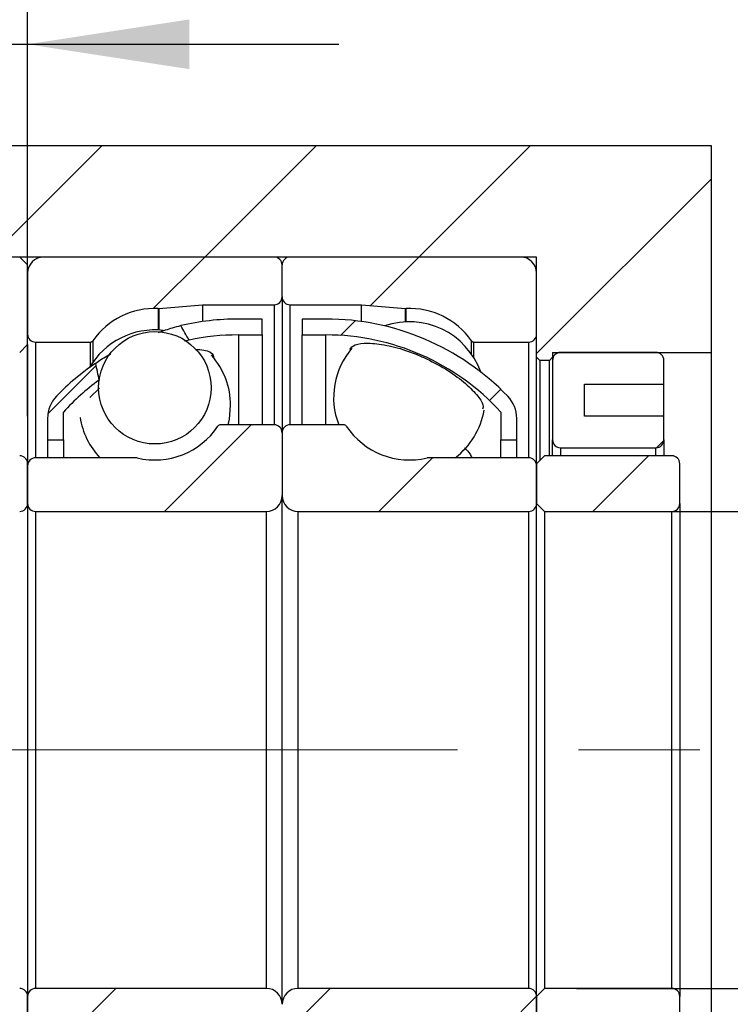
# Model space of a CAD drawing. Header units: millimetres. Extents: x 25 to 291, y 5 to 200.
# Tile 6 of 9: x 240 to 255, y 49 to 70. Entities that reach past the tile are written whole.
import ezdxf

# ---------------------------------------------------------------- set-up
doc = ezdxf.new("R2010")
doc.units = ezdxf.units.MM
doc.linetypes.add('CENTERX2', pattern=[20.319999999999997, 12.7, -2.54, 2.54, -2.54])
doc.layers.add('圖層0', color=7, linetype='Continuous')
doc.styles.add('SLDTEXTSTYLE0', font='TXT', dxfattribs={"width": 0.7})
doc.dimstyles.new('SLDDIMSTYLE1', dxfattribs={"dimtxt": 0.18, "dimasz": 2.5, "dimexe": 0, "dimexo": 0.0625, "dimgap": 0, "dimtad": 0, "dimtih": 1, "dimtoh": 1, "dimdec": 0, "dimrnd": 1e-09, "dimzin": 0, "dimdsep": 46, "dimtxsty": 'Standard', "dimsah": 1, "dimcen": 0.09, "dimadec": 0, "dimazin": 0, "dimtfac": 2.5, "dimtdec": 0, "dimtofl": 0, "dimtmove": 0, "dimatfit": 3, "dimfxl": 1, "dimfrac": 2, "dimtolj": 1, "dimtzin": 0, "dimarcsym": 0})
doc.dimstyles.new('SLDDIMSTYLE2', dxfattribs={"dimtxt": 3.3899739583, "dimasz": 2.5, "dimexe": 0, "dimexo": 0.0625, "dimgap": 0.8474934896, "dimtad": 1, "dimlfac": 3, "dimrnd": 1e-09, "dimzin": 12, "dimdsep": 46, "dimtxsty": 'SLDTEXTSTYLE0', "dimsah": 1, "dimcen": 0.09, "dimadec": 0, "dimazin": 3, "dimtfac": 1, "dimtofl": 0, "dimtmove": 0, "dimatfit": 3, "dimfxl": 1, "dimfrac": 2, "dimtolj": 1, "dimtzin": 12, "dimarcsym": 0})
doc.dimstyles.new('SLDDIMSTYLE4', dxfattribs={"dimtxt": 3.3899739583, "dimasz": 2.5, "dimexe": 0, "dimexo": 0.0625, "dimgap": 0.8474934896, "dimtad": 1, "dimlfac": 3, "dimrnd": 1e-09, "dimzin": 12, "dimdsep": 46, "dimtxsty": 'SLDTEXTSTYLE0', "dimsah": 1, "dimcen": 0.09, "dimadec": 0, "dimazin": 3, "dimtfac": 1, "dimtmove": 0, "dimatfit": 0, "dimfxl": 1, "dimfrac": 2, "dimtolj": 1, "dimtzin": 12, "dimarcsym": 0})
doc.dimstyles.new('SLDDIMSTYLE6', dxfattribs={"dimtxt": 3.3899739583, "dimasz": 2.5, "dimexe": 0, "dimexo": 0.0625, "dimgap": 0.8474934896, "dimtad": 1, "dimlfac": 3, "dimrnd": 1e-09, "dimzin": 12, "dimdsep": 46, "dimtxsty": 'SLDTEXTSTYLE0', "dimsah": 1, "dimcen": 0.09, "dimadec": 0, "dimazin": 3, "dimtol": 1, "dimtp": 0.02, "dimtm": 0.02, "dimtfac": 1, "dimtmove": 0, "dimatfit": 0, "dimfxl": 1, "dimfrac": 2, "dimtolj": 1, "dimarcsym": 0})
pattern_1 = [(45, (0, 0), (-2.245064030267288, 2.245064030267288), [])]

# ---------------------------------------------------------------- blocks, each defined once
blk = doc.blocks.new('_D_15')
at = {"layer": '圖層0', "color": 7}
for p, q in [((230.9065548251, 58.6620502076), (230.9065548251, 27.0446090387)), ((251.2398881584, 43.0120502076), (251.2398881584, 27.0446090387)), ((251.2398881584, 28.0446090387), (230.9065548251, 28.0446090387))]:
    blk.add_line(p, q, dxfattribs=at)
for points in [[(230.9065548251, 28.0446090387), (234.2965287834, 27.5230745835), (234.2965287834, 28.5661434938)], [(251.2398881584, 28.0446090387), (247.8499142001, 28.5661434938), (247.8499142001, 27.5230745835)]]:
    blk.add_solid(points, dxfattribs=at)
at = {"layer": '圖層0', "color": 7, "char_height": 3.175, "attachment_point": 1, "style": 'SLDTEXTSTYLE0'}
for s, insert in [('(', (238.235529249, 32.1373991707)), (')', (243.5389549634, 32.1373991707)), ('61', (239.5643255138, 32.1373991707))]:
    blk.add_mtext(s, dxfattribs=dict(at, insert=insert))
blk = doc.blocks.new('_D_17')
at = {"layer": '圖層0', "color": 7}
for p, q in [((237.5732214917, 61.4120502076), (237.5732214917, 70.1386791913)), ((240.5732214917, 61.345383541), (240.5732214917, 70.1386791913)), ((237.5732214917, 69.1386791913), (231.0540408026, 69.1386791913)), ((237.5732214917, 69.1386791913), (240.5732214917, 69.1386791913)), ((240.5732214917, 69.1386791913), (247.0924021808, 69.1386791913))]:
    blk.add_line(p, q, dxfattribs=at)
for points in [[(237.5732214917, 69.1386791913), (234.1832475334, 69.6602136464), (234.1832475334, 68.6171447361)], [(240.5732214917, 69.1386791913), (243.9631954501, 68.6171447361), (243.9631954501, 69.6602136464)]]:
    blk.add_solid(points, dxfattribs=at)
at = {"layer": '圖層0', "color": 7, "insert": (238.1762017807, 73.2314693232), "char_height": 3.175, "attachment_point": 1, "style": 'SLDTEXTSTYLE0'}
blk.add_mtext('9', dxfattribs=at)
blk = doc.blocks.new('_D_18')
at = {"layer": '圖層0', "color": 7}
for p, q in [((261.8786443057, 59.345383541), (261.8786443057, 68.2895131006)), ((252.0732214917, 59.345383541), (262.8786443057, 59.345383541)), ((261.8786443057, 59.345383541), (261.8786443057, 49.345383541)), ((252.0732214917, 49.345383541), (262.8786443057, 49.345383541))]:
    blk.add_line(p, q, dxfattribs=at)
for points in [[(261.8786443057, 59.345383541), (261.3571098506, 55.9554095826), (262.4001787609, 55.9554095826)], [(261.8786443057, 49.345383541), (262.4001787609, 52.7353574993), (261.3571098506, 52.7353574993)]]:
    blk.add_solid(points, dxfattribs=at)
at = {"layer": '圖層0', "color": 7, "char_height": 3.175, "attachment_point": 1, "rotation": 90.00000000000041, "style": 'SLDTEXTSTYLE0'}
for s, insert in [('30', (257.7858539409, 64.3148830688)), ('%%c', (257.7858539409, 60.2932165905))]:
    blk.add_mtext(s, dxfattribs=dict(at, insert=insert))
blk = doc.blocks.new('_D_19')
at = {"layer": '圖層0', "color": 7}
for p, q in [((268.1104950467, 54.345383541), (268.1104950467, 60.8645642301)), ((258.7993084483, 54.345383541), (269.1104950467, 54.345383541)), ((268.1104950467, 54.345383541), (268.1104950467, 37.345383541)), ((255.9065548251, 37.345383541), (269.1104950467, 37.345383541)), ((268.1104950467, 37.345383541), (268.1104950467, 30.8262028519))]:
    blk.add_line(p, q, dxfattribs=at)
for points in [[(268.1104950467, 54.345383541), (268.6320295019, 57.7353574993), (267.5889605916, 57.7353574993)], [(268.1104950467, 37.345383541), (267.5889605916, 33.9554095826), (268.6320295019, 33.9554095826)]]:
    blk.add_solid(points, dxfattribs=at)
at = {"layer": '圖層0', "color": 7, "char_height": 3.175, "attachment_point": 1, "rotation": 90.00000000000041, "style": 'SLDTEXTSTYLE0'}
for s, insert in [('±0.02', (264.0177049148, 44.2118691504)), ('51', (264.0177049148, 39.2450520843))]:
    blk.add_mtext(s, dxfattribs=dict(at, insert=insert))

msp = doc.modelspace()

# ---------------------------------------------------------------- hatches: boundary and pattern name
at = {"layer": '圖層0', "linetype": 'Continuous', "lineweight": 18}
h = msp.add_hatch(dxfattribs=at)
h.set_pattern_fill('ANSI31', color=256, style=0)
h.set_pattern_definition(pattern_1)
h.paths.add_polyline_path([(251.3065548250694, 62.51205020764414), (251.5065548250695, 62.51205020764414), (251.5732214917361, 62.5787168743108), (251.5732214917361, 62.67871687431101), (254.9065548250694, 62.67871687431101), (254.9065548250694, 67.01205020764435), (239.8565548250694, 67.01205020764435), (239.8565548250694, 64.67871687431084), (251.2398881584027, 64.67871687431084), (251.2398881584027, 62.5787168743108)], flags=0)
h = msp.add_hatch(dxfattribs=at)
h.set_pattern_fill('ANSI31', color=256, style=0)
h.set_pattern_definition(pattern_1)
h.paths.add_polyline_path([(235.3565548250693, 66.67871687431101), (235.1898881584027, 66.51205020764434), (235.1898881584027, 62.84538354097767), (235.3565548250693, 62.67871687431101), (240.4065548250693, 62.67871687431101), (240.573221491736, 62.84538354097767), (240.573221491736, 64.51205020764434), (240.4065548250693, 64.67871687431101), (239.8565548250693, 64.67871687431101), (239.8565548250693, 66.51205020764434), (239.6898881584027, 66.67871687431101)], flags=0)
h = msp.add_hatch(dxfattribs=at)
h.set_pattern_fill('ANSI31', color=256, style=0)
h.set_pattern_definition(pattern_1)
edge = h.paths.add_edge_path(flags=0)
edge.add_line((245.9065548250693, 63.84538354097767), (245.9065548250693, 64.51205020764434))
edge.add_arc((245.7398881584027, 64.51205020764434), 0.1666666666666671, 0, 90)
edge.add_line((245.7398881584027, 64.67871687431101), (240.9065548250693, 64.67871687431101))
edge.add_arc((240.9065548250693, 64.34538354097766), 0.3333333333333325, 90, 180)
edge.add_line((240.573221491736, 64.34538354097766), (240.573221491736, 63.06205020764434))
edge.add_arc((240.7398881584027, 63.06205020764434), 0.1666666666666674, 180, 270.0000000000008)
edge.add_line((240.7398881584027, 62.89538354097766), (241.885721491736, 62.89538354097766))
edge.add_arc((241.885721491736, 62.96205020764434), 0.0666666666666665, 270.0000000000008, 324.9488632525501)
edge.add_arc((243.2398881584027, 62.01205020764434), 1.5875, 87.45248435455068, 144.9488632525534, ccw=False)
edge.add_arc((243.31341237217, 63.66458206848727), 0.0666666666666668, 267.4524843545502, 275.0000000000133)
edge.add_line((243.3192227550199, 63.59816908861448), (244.2398881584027, 63.67871687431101))
edge.add_line((244.2398881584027, 63.67871687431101), (245.7398881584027, 63.67871687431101))
edge.add_arc((245.7398881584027, 63.84538354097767), 0.1666666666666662, 270.0000000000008, 360.0000000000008)
h = msp.add_hatch(dxfattribs=at)
h.set_pattern_fill('ANSI31', color=256, style=0)
h.set_pattern_definition(pattern_1)
edge = h.paths.add_edge_path(flags=0)
edge.add_line((250.9065548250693, 64.67871687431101), (246.073221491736, 64.67871687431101))
edge.add_arc((246.073221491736, 64.51205020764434), 0.1666666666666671, 90, 180)
edge.add_line((245.9065548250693, 64.51205020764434), (245.9065548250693, 63.84538354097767))
edge.add_arc((246.073221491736, 63.84538354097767), 0.1666666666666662, 180, 270.0000000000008)
edge.add_line((246.073221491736, 63.67871687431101), (247.573221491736, 63.67871687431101))
edge.add_line((247.573221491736, 63.67871687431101), (248.4938868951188, 63.59816908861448))
edge.add_arc((248.4996972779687, 63.66458206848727), 0.0666666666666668, 264.9999999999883, 272.547515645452)
edge.add_arc((248.573221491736, 62.01205020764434), 1.5875, 35.051136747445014, 92.5475156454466, ccw=False)
edge.add_arc((249.9273881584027, 62.96205020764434), 0.0666666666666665, 215.0511367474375, 270.0000000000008)
edge.add_line((249.9273881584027, 62.89538354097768), (251.073221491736, 62.89538354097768))
edge.add_arc((251.073221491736, 63.06205020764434), 0.1666666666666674, 270.0000000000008, 360.0000000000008)
edge.add_line((251.2398881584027, 63.06205020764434), (251.2398881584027, 64.34538354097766))
edge.add_arc((250.9065548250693, 64.34538354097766), 0.3333333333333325, 0, 90)
h = msp.add_hatch(dxfattribs=at)
h.set_pattern_fill('ANSI31', color=256, style=0)
h.set_pattern_definition(pattern_1)
edge = h.paths.add_edge_path(flags=0)
edge.add_arc((244.9898881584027, 58.07897460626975), 4.966408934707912, 89.9999999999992, 102.02351142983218, ccw=False)
edge.add_line((244.9898881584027, 63.04538354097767), (245.4898881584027, 63.04538354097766))
edge.add_line((245.4898881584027, 63.04538354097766), (245.4898881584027, 63.378716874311))
edge.add_line((245.4898881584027, 63.378716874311), (244.9898881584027, 63.37871687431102))
edge.add_arc((244.9898881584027, 58.07897460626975), 5.299742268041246, 90, 103.1430444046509)
edge.add_ellipse((246.106337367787, 54.34538354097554), major_axis=(-4.167930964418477, 11.03985226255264), ratio=0.1299388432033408, start_angle=353.3733950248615, end_angle=353.94491513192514, ccw=False)
h = msp.add_hatch(dxfattribs=at)
h.set_pattern_fill('ANSI31', color=256, style=0)
h.set_pattern_definition(pattern_1)
edge = h.paths.add_edge_path(flags=0)
edge.add_line((246.323221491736, 63.378716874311), (246.323221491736, 63.04538354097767))
edge.add_line((246.323221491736, 63.04538354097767), (246.823221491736, 63.04538354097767))
edge.add_arc((246.823221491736, 58.07897460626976), 4.966408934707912, 42.413763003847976, 89.9999999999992, ccw=False)
edge.add_line((250.4898881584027, 61.42871687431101), (250.4898881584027, 60.84538354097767))
edge.add_line((250.4898881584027, 60.84538354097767), (250.823221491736, 60.84538354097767))
edge.add_line((250.823221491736, 60.84538354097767), (250.823221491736, 61.29678106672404))
edge.add_arc((250.1565548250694, 61.29678106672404), 0.6666666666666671, 0, 43.98971531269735)
edge.add_arc((246.823221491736, 58.07897460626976), 5.299742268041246, 43.98971531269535, 90)
edge.add_line((246.823221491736, 63.37871687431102), (246.323221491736, 63.378716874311))
h = msp.add_hatch(dxfattribs=at)
h.set_pattern_fill('ANSI31', color=256, style=0)
h.set_pattern_definition(pattern_1)
edge = h.paths.add_edge_path(flags=0)
edge.add_arc((243.2398881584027, 61.93792191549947), 1.178565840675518, 0, 360)
h = msp.add_hatch(dxfattribs=at)
h.set_pattern_fill('ANSI31', color=256, style=0)
h.set_pattern_definition(pattern_1)
edge = h.paths.add_edge_path(flags=0)
edge.add_line((253.9065548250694, 60.84538354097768), (253.9065548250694, 61.34538354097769))
edge.add_line((253.9065548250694, 61.34538354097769), (252.2398881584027, 61.34538354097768))
edge.add_line((252.2398881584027, 61.34538354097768), (252.2398881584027, 62.01205020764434))
edge.add_line((252.2398881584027, 62.01205020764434), (253.9065548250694, 62.01205020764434))
edge.add_line((253.9065548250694, 62.01205020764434), (253.9065548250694, 62.51205020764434))
edge.add_arc((253.7398881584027, 62.51205020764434), 0.1666666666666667, 0, 90)
edge.add_line((253.7398881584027, 62.67871687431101), (251.7398881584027, 62.67871687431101))
edge.add_arc((251.7398881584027, 62.51205020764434), 0.1666666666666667, 90, 180)
edge.add_line((251.5732214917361, 62.51205020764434), (251.5732214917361, 60.84538354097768))
edge.add_arc((251.7398881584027, 60.84538354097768), 0.1666666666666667, 180, 270.0000000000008)
edge.add_line((251.7398881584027, 60.67871687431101), (253.7398881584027, 60.67871687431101))
edge.add_arc((253.7398881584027, 60.84538354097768), 0.1666666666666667, 270.0000000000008, 360.0000000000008)
h = msp.add_hatch(dxfattribs=at)
h.set_pattern_fill('ANSI31', color=256, style=0)
h.set_pattern_definition(pattern_1)
edge = h.paths.add_edge_path(flags=0)
edge.add_ellipse((246.106337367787, 54.34538354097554), major_axis=(-4.167930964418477, 11.03985226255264), ratio=0.1299388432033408, start_angle=6.230275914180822, end_angle=6.829605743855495, ccw=False)
edge.add_arc((244.9898881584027, 58.07897460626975), 5.299742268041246, 124.4431226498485, 136.0102846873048)
edge.add_arc((241.6565548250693, 61.29678106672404), 0.6666666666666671, 136.010284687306, 180)
edge.add_line((240.9898881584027, 61.29678106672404), (240.9898881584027, 60.84538354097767))
edge.add_line((240.9898881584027, 60.84538354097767), (241.323221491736, 60.84538354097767))
edge.add_line((241.323221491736, 60.84538354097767), (241.323221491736, 61.42871687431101))
edge.add_arc((244.9898881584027, 58.07897460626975), 4.966408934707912, 126.01821028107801, 137.5862369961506, ccw=False)
h = msp.add_hatch(dxfattribs=at)
h.set_pattern_fill('ANSI31', color=256, style=0)
h.set_pattern_definition(pattern_1)
edge = h.paths.add_edge_path(flags=0)
edge.add_line((240.573221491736, 60.30371687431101), (240.573221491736, 59.51205020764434))
edge.add_arc((240.7398881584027, 59.51205020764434), 0.1666666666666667, 180, 270.0000000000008)
edge.add_line((240.7398881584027, 59.34538354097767), (245.573221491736, 59.34538354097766))
edge.add_arc((245.573221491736, 59.67871687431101), 0.3333333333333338, 270.0000000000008, 360.0000000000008)
edge.add_line((245.9065548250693, 59.67871687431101), (245.9065548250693, 60.99538354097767))
edge.add_arc((245.7398881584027, 60.99538354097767), 0.1666666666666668, 0, 90)
edge.add_line((245.7398881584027, 61.16205020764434), (244.6168375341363, 61.16205020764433))
edge.add_arc((244.6168375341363, 61.09538354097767), 0.0666666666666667, 90, 146.3473863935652)
edge.add_arc((243.2398881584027, 62.01205020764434), 1.5875, 256.4809357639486, 326.3473863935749, ccw=False)
edge.add_arc((242.8531954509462, 60.403716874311), 0.0666666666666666, 76.48093576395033, 90)
edge.add_line((242.8531954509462, 60.47038354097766), (240.7398881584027, 60.47038354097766))
edge.add_arc((240.7398881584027, 60.30371687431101), 0.1666666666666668, 90, 180)
h = msp.add_hatch(dxfattribs=at)
h.set_pattern_fill('ANSI31', color=256, style=0)
h.set_pattern_definition(pattern_1)
edge = h.paths.add_edge_path(flags=0)
edge.add_line((246.2398881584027, 59.34538354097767), (251.073221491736, 59.34538354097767))
edge.add_arc((251.073221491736, 59.51205020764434), 0.1666666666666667, 270.0000000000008, 360.0000000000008)
edge.add_line((251.2398881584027, 59.51205020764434), (251.2398881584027, 60.30371687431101))
edge.add_arc((251.073221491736, 60.30371687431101), 0.1666666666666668, 0, 90)
edge.add_line((251.073221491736, 60.47038354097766), (248.9599141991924, 60.47038354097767))
edge.add_arc((248.9599141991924, 60.40371687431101), 0.0666666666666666, 90, 103.5190642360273)
edge.add_arc((248.573221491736, 62.01205020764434), 1.5875, 213.6526136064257, 283.5190642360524, ccw=False)
edge.add_arc((247.1962721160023, 61.09538354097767), 0.0666666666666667, 33.65261360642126, 90)
edge.add_line((247.1962721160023, 61.16205020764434), (246.073221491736, 61.16205020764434))
edge.add_arc((246.073221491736, 60.99538354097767), 0.1666666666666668, 90, 180)
edge.add_line((245.9065548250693, 60.99538354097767), (245.9065548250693, 59.67871687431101))
edge.add_arc((246.2398881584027, 59.67871687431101), 0.3333333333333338, 180, 270.0000000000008)
h = msp.add_hatch(dxfattribs=at)
h.set_pattern_fill('ANSI31', color=256, style=0)
h.set_pattern_definition(pattern_1)
edge = h.paths.add_edge_path(flags=0)
edge.add_line((237.573221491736, 59.51205020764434), (237.7398881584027, 59.34538354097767))
edge.add_line((237.7398881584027, 59.34538354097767), (240.4065548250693, 59.34538354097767))
edge.add_arc((240.4065548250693, 59.51205020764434), 0.1666666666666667, 270.0000000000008, 360.0000000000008)
edge.add_line((240.573221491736, 59.51205020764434), (240.573221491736, 60.34538354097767))
edge.add_arc((240.4065548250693, 60.34538354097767), 0.1666666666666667, 0, 90)
edge.add_line((240.4065548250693, 60.51205020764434), (237.7398881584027, 60.51205020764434))
edge.add_line((237.7398881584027, 60.51205020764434), (237.573221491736, 60.34538354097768))
edge.add_line((237.573221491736, 60.34538354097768), (237.573221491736, 59.51205020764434))
h = msp.add_hatch(dxfattribs=at)
h.set_pattern_fill('ANSI31', color=256, style=0)
h.set_pattern_definition(pattern_1)
edge = h.paths.add_edge_path(flags=0)
edge.add_line((251.2398881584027, 59.51205020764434), (251.4065548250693, 59.34538354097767))
edge.add_line((251.4065548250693, 59.34538354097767), (254.073221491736, 59.34538354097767))
edge.add_arc((254.073221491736, 59.51205020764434), 0.1666666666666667, 270.0000000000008, 360.0000000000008)
edge.add_line((254.2398881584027, 59.51205020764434), (254.2398881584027, 60.34538354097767))
edge.add_arc((254.073221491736, 60.34538354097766), 0.1666666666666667, 2.4427e-12, 90)
edge.add_line((254.073221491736, 60.51205020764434), (251.4065548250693, 60.51205020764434))
edge.add_line((251.4065548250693, 60.51205020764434), (251.2398881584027, 60.34538354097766))
edge.add_line((251.2398881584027, 60.34538354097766), (251.2398881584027, 59.51205020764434))
h = msp.add_hatch(dxfattribs=at)
h.set_pattern_fill('ANSI31', color=256, style=0)
h.set_pattern_definition(pattern_1)
edge = h.paths.add_edge_path(flags=0)
edge.add_line((237.7398881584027, 49.34538354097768), (237.573221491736, 49.17871687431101))
edge.add_line((237.573221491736, 49.17871687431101), (237.573221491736, 48.34538354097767))
edge.add_line((237.573221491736, 48.34538354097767), (237.7398881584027, 48.17871687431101))
edge.add_line((237.7398881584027, 48.17871687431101), (240.4065548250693, 48.17871687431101))
edge.add_arc((240.4065548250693, 48.34538354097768), 0.1666666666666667, 270.0000000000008, 360.0000000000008)
edge.add_line((240.573221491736, 48.34538354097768), (240.573221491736, 49.17871687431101))
edge.add_arc((240.4065548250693, 49.17871687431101), 0.1666666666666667, 0, 90)
edge.add_line((240.4065548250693, 49.34538354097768), (237.7398881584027, 49.34538354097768))
h = msp.add_hatch(dxfattribs=at)
h.set_pattern_fill('ANSI31', color=256, style=0)
h.set_pattern_definition(pattern_1)
edge = h.paths.add_edge_path(flags=0)
edge.add_line((245.573221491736, 49.34538354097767), (240.7398881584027, 49.34538354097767))
edge.add_arc((240.7398881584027, 49.178716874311), 0.1666666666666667, 90, 180)
edge.add_line((240.573221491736, 49.178716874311), (240.573221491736, 48.38705020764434))
edge.add_arc((240.7398881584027, 48.38705020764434), 0.1666666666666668, 180.0000000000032, 270.0000000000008)
edge.add_line((240.7398881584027, 48.22038354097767), (242.8531954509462, 48.22038354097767))
edge.add_arc((242.8531954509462, 48.28705020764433), 0.0666666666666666, 270.0000000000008, 283.5190642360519)
edge.add_arc((243.2398881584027, 46.67871687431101), 1.5875, 33.652613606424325, 103.5190642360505, ccw=False)
edge.add_arc((244.6168375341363, 47.59538354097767), 0.0666666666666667, 213.6526136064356, 270.0000000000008)
edge.add_line((244.6168375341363, 47.528716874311), (245.7398881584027, 47.528716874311))
edge.add_arc((245.7398881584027, 47.69538354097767), 0.1666666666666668, 270.0000000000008, 360.0000000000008)
edge.add_line((245.9065548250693, 47.69538354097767), (245.9065548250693, 49.01205020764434))
edge.add_arc((245.573221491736, 49.01205020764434), 0.3333333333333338, 0, 90)
h = msp.add_hatch(dxfattribs=at)
h.set_pattern_fill('ANSI31', color=256, style=0)
h.set_pattern_definition(pattern_1)
edge = h.paths.add_edge_path(flags=0)
edge.add_line((251.2398881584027, 48.38705020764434), (251.2398881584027, 49.17871687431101))
edge.add_arc((251.073221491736, 49.17871687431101), 0.1666666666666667, 0, 90)
edge.add_line((251.073221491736, 49.34538354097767), (246.2398881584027, 49.34538354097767))
edge.add_arc((246.2398881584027, 49.01205020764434), 0.3333333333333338, 90, 180.000000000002)
edge.add_line((245.9065548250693, 49.01205020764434), (245.9065548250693, 47.69538354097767))
edge.add_arc((246.073221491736, 47.69538354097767), 0.1666666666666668, 180, 270.0000000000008)
edge.add_line((246.073221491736, 47.528716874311), (247.1962721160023, 47.528716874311))
edge.add_arc((247.1962721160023, 47.59538354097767), 0.0666666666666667, 270.0000000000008, 326.3473863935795)
edge.add_arc((248.573221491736, 46.67871687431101), 1.5875, 76.48093576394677, 146.3473863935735, ccw=False)
edge.add_arc((248.9599141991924, 48.28705020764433), 0.0666666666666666, 256.4809357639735, 270.0000000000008)
edge.add_line((248.9599141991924, 48.22038354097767), (251.073221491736, 48.22038354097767))
edge.add_arc((251.073221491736, 48.38705020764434), 0.1666666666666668, 270.0000000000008, 360.0000000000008)
h = msp.add_hatch(dxfattribs=at)
h.set_pattern_fill('ANSI31', color=256, style=0)
h.set_pattern_definition(pattern_1)
edge = h.paths.add_edge_path(flags=0)
edge.add_line((251.4065548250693, 49.34538354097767), (251.2398881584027, 49.178716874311))
edge.add_line((251.2398881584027, 49.178716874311), (251.2398881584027, 48.34538354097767))
edge.add_line((251.2398881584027, 48.34538354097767), (251.4065548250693, 48.17871687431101))
edge.add_line((251.4065548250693, 48.17871687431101), (254.073221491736, 48.178716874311))
edge.add_arc((254.073221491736, 48.34538354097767), 0.1666666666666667, 270.0000000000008, 360.0000000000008)
edge.add_line((254.2398881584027, 48.34538354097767), (254.2398881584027, 49.178716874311))
edge.add_arc((254.073221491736, 49.178716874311), 0.1666666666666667, 0, 90)
edge.add_line((254.073221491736, 49.34538354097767), (251.4065548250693, 49.34538354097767))

# ---------------------------------------------------------------- linework, layer by layer
at = {"color": 7, "linetype": 'Continuous', "lineweight": 25}
for p, q in [((254.9065554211, 67.0120498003), (239.8565539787, 67.0120498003)), ((254.9065554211, 62.6787169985), (254.9065554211, 67.0120498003)), ((251.2398862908, 64.6787167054), (239.8565539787, 64.6787167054)), ((240.4065533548, 64.6787167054), (240.5732228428, 64.5120503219)), ((245.7398875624, 64.6787167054), (240.9065568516, 64.6787167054)), ((250.906557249, 64.6787167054), (246.0732215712, 64.6787167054)), ((251.2398862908, 62.5787171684), (251.2398862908, 64.6787167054)), ((240.5732228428, 62.845383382), (240.5732228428, 64.5120503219)), ((245.9065570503, 63.8453835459), (245.9065570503, 64.5120503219)), ((240.5732228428, 64.3453833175), (240.5732228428, 63.0620499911)), ((251.2398862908, 63.0620499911), (251.2398862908, 64.3453833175)), ((245.9065570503, 63.8453835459), (245.9065570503, 60.9953837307)), ((243.3192237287, 63.5981689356), (244.239887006, 63.6787171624)), ((244.239887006, 63.6787171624), (245.7398875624, 63.6787171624)), ((244.239887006, 63.6787171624), (244.239887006, 63.3253795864)), ((246.0732215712, 63.6787171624), (247.5732221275, 63.6787171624)), ((247.5732221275, 63.6787171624), (248.4938854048, 63.5981689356)), ((247.5732221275, 63.3253795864), (247.5732221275, 63.6787171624)), ((245.489885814, 63.3787170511), (244.9898872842, 63.3787170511)), ((245.489885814, 63.0453836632), (245.489885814, 63.3787170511)), ((246.8232218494, 63.3787170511), (246.3232233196, 63.3787170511)), ((246.3232233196, 63.3787170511), (246.3232233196, 63.0453836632)), ((244.9898872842, 63.0453836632), (245.489885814, 63.0453836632)), ((245.489885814, 63.0453836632), (245.489885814, 61.1620501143)), ((246.3232233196, 63.0453836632), (246.8232218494, 63.0453836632)), ((246.3232233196, 61.1620501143), (246.3232233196, 63.0453836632)), ((240.5732228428, 62.845383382), (240.4065533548, 62.6787169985)), ((240.5732228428, 62.845383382), (240.5732228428, 60.3453832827)), ((240.7398873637, 62.8953836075), (241.8857220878, 62.8953836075)), ((243.9553195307, 62.9364313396), (243.861511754, 62.9113688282)), ((249.9273870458, 62.8953836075), (251.0732217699, 62.8953836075)), ((251.306554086, 62.5120499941), (251.2398862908, 62.5787171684)), ((251.2398862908, 60.3453832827), (251.2398862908, 62.5787171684)), ((251.5732202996, 62.5787171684), (251.5065525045, 62.5120499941)), ((251.5732202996, 62.6787169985), (254.9065554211, 62.6787169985)), ((251.5732202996, 62.6787169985), (251.5732202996, 62.5787171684)), ((251.5732202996, 62.5787171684), (251.5732202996, 62.5120499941)), ((253.7398888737, 62.6787169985), (251.7398897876, 62.6787169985)), ((254.9065554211, 46.0120500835), (254.9065554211, 62.6787169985)), ((251.5065525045, 62.5120499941), (251.306554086, 62.5120499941)), ((251.306554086, 62.5120499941), (251.306554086, 60.412050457)), ((251.5065525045, 60.5120502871), (251.5065525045, 62.5120499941)), ((251.5732202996, 62.5120499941), (251.5732202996, 60.8453836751)), ((253.9065533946, 62.0120502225), (253.9065533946, 62.5120499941)), ((241.8781721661, 61.7325118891), (242.0785431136, 61.930975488)), ((252.2398883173, 62.0120502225), (253.9065533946, 62.0120502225)), ((252.2398883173, 61.3453834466), (252.2398883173, 62.0120502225)), ((253.9065533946, 61.3453834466), (253.9065533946, 62.0120502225)), ((241.3232231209, 60.8453836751), (241.3232231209, 61.4287169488)), ((250.4898860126, 61.4287169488), (250.4898860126, 60.8453836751)), ((253.9065533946, 61.3453834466), (252.2398883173, 61.3453834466)), ((253.9065533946, 60.8453836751), (253.9065533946, 61.3453834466)), ((240.9898891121, 61.2967808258), (240.9898891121, 60.8453836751)), ((245.7398875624, 61.1620501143), (244.6168367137, 61.1620501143)), ((247.1962724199, 61.1620501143), (246.0732215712, 61.1620501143)), ((250.8232200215, 60.8453836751), (250.8232200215, 61.2967808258)), ((245.9065570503, 60.9953837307), (245.9065570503, 59.6787171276)), ((240.9898891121, 60.8453836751), (241.3232231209, 60.8453836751)), ((240.9898891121, 60.8453836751), (240.9898891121, 60.470383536)), ((241.3232231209, 60.8453836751), (241.3232231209, 60.470383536)), ((250.4898860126, 60.8453836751), (250.8232200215, 60.8453836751)), ((250.4898860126, 60.470383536), (250.4898860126, 60.8453836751)), ((250.8232200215, 60.470383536), (250.8232200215, 60.8453836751)), ((251.5732202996, 60.5120502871), (251.5732202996, 60.8453836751)), ((253.9065533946, 60.8453836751), (253.9065533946, 60.5120502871)), ((251.2398862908, 60.3453832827), (251.4065557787, 60.5120502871)), ((254.0732228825, 60.5120502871), (251.4065557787, 60.5120502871)), ((251.7398897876, 60.6787166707), (253.7398888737, 60.6787166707)), ((240.5732228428, 59.5120501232), (240.5732228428, 60.3453832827)), ((240.5732228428, 60.3037171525), (240.5732228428, 59.5120501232)), ((242.8531948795, 60.470383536), (240.7398873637, 60.470383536)), ((251.0732217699, 60.470383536), (248.9599142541, 60.470383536)), ((251.2398862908, 60.3453832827), (251.2398862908, 59.5120501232)), ((251.2398862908, 59.5120501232), (251.2398862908, 60.3037171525)), ((254.2398874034, 59.5120501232), (254.2398874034, 60.3453832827)), ((245.9065570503, 49.0120499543), (245.9065570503, 59.6787171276)), ((240.5732228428, 59.5120501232), (240.5732228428, 49.1787169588)), ((251.4065557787, 59.3453834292), (251.2398862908, 59.5120501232)), ((251.2398862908, 49.1787169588), (251.2398862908, 59.5120501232)), ((254.2398874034, 59.5120501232), (254.2398874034, 49.1787169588)), ((240.7398873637, 59.3453834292), (245.5732230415, 59.3453834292)), ((240.7398873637, 59.3453834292), (240.7398873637, 49.3453836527)), ((245.5732230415, 59.3453834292), (245.5732230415, 49.3453836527)), ((246.2398860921, 59.3453834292), (251.0732217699, 59.3453834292)), ((246.2398860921, 49.3453836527), (246.2398860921, 59.3453834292)), ((251.0732217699, 49.3453836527), (251.0732217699, 59.3453834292)), ((251.4065557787, 59.3453834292), (254.0732228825, 59.3453834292)), ((251.4065557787, 59.3453834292), (251.4065557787, 49.3453836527)), ((254.0732228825, 49.3453836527), (254.0732228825, 59.3453834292)), ((245.5732230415, 49.3453836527), (240.7398873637, 49.3453836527)), ((251.0732217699, 49.3453836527), (246.2398860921, 49.3453836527)), ((251.2398862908, 49.1787169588), (251.4065557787, 49.3453836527)), ((254.0732228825, 49.3453836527), (251.4065557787, 49.3453836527)), ((240.5732228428, 48.3453837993), (240.5732228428, 49.1787169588)), ((240.5732228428, 49.1787169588), (240.5732228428, 48.3870499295)), ((251.2398862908, 49.1787169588), (251.2398862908, 48.3453837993)), ((251.2398862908, 48.3870499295), (251.2398862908, 49.1787169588)), ((254.2398874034, 48.3453837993), (254.2398874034, 49.1787169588))]:
    msp.add_line(p, q, dxfattribs=at)
at = {"color": 8, "linetype": 'Continuous', "lineweight": 25}
for p, q in [((243.3104469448, 63.5979814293), (243.3104469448, 63.1484301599)), ((243.3192237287, 63.5981689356), (243.3192237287, 63.1480154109)), ((245.7398875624, 63.6787171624), (245.7398875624, 61.1620501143)), ((246.0732215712, 61.1620501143), (246.0732215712, 63.6787171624)), ((248.4938854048, 63.3191117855), (248.4938854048, 63.5981689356)), ((248.5026621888, 63.3195265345), (248.5026621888, 63.5979814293)), ((244.9898872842, 63.0453836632), (244.9898872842, 61.1620501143)), ((246.8232218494, 61.1620501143), (246.8232218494, 63.0453836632)), ((240.7398873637, 62.8953836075), (240.7398873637, 60.470383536)), ((241.8857220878, 62.8953836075), (241.8857220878, 62.3909848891)), ((241.9402951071, 62.923762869), (241.9402951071, 62.4742115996)), ((249.8728140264, 62.6453085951), (249.8728140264, 62.923762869)), ((249.9273870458, 62.5620812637), (249.9273870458, 62.8953836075)), ((251.0732217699, 60.470383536), (251.0732217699, 62.8953836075)), ((251.7398897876, 60.6787166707), (251.7398897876, 60.5120502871)), ((253.7398888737, 60.5120502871), (253.7398888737, 60.6787166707))]:
    msp.add_line(p, q, dxfattribs=at)
at = {"color": 7, "linetype": 'Continuous', "lineweight": 25, "flags": 128}
msp.add_lwpolyline([(244.776050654, 61.1620501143), (244.8018743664, 61.2790397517), (244.8273901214, 61.5624989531)], dxfattribs=at)
at = {"color": 7, "linetype": 'Continuous', "lineweight": 25}
msp.add_circle((243.2398881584, 61.9379219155), 1.178565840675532, dxfattribs=at)
for centre, radius, start, end in [((240.9065548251, 64.345383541), 0.3333333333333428, 90, 180), ((245.7398881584, 64.5120502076), 0.1666666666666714, 3e-10, 90), ((246.0732214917, 64.5120502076), 0.1666666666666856, 90, 179.9999999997), ((250.9065548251, 64.345383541), 0.3333333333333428, 0, 90), ((245.7398881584, 63.845383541), 0.1666666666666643, 270, 0), ((246.0732214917, 63.845383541), 0.1666666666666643, 180, 270), ((243.2398881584, 62.0120502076), 1.587500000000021, 87.4524843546, 144.9488632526), ((243.3134123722, 63.6645820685), 0.0666666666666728, 267.4524843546, 275), ((248.499697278, 63.6645820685), 0.0666666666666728, 265, 272.5475156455), ((248.5732214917, 62.0120502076), 1.587499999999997, 35.0511367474, 92.5475156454), ((244.9898881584, 58.0789746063), 5.299742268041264, 90, 103.1430444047), ((246.8232214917, 58.0789746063), 5.299742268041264, 43.9897153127, 90), ((248.5732214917, 61.7335956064), 1.587499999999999, 19.7370626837, 109.0884667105), ((240.7398881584, 63.0620502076), 0.1666666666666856, 179.9999999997, 270), ((243.2398881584, 61.5624987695), 1.587500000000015, 83.643215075, 149.7656904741), ((244.9898881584, 58.0789746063), 4.966408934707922, 90, 102.0235114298), ((246.8232214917, 58.0789746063), 4.966408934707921, 42.4137630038, 90), ((251.0732214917, 63.0620502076), 0.1666666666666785, 270, 3e-10), ((241.8857214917, 62.9620502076), 0.0666666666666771, 270, 324.9488632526), ((248.5732214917, 61.7335956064), 1.587500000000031, 139.2481933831, 201.1019523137), ((249.9273881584, 62.9620502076), 0.0666666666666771, 215.0511367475, 270), ((243.2398881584, 61.5624987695), 1.587500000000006, 0, 41.6847991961), ((251.7398881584, 62.5120502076), 0.1666666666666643, 90, 180), ((253.7398881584, 62.5120502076), 0.1666666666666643, 0, 90), ((244.9898881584, 58.0789746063), 5.299742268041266, 124.4431226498, 136.0102846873), ((244.9898881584, 58.0789746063), 4.966408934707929, 126.0182102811, 137.5862369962), ((241.6565548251, 61.2967810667), 0.6666666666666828, 136.0102846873, 179.9999999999), ((250.1565548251, 61.2967810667), 0.6666666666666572, 1e-10, 43.9897153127), ((243.2398881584, 61.5624987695), 1.587500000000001, 188.9329363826, 223.4677835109), ((248.5732214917, 61.7335956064), 1.587499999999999, 307.2762943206, 350.3879028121), ((243.2398881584, 62.0120502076), 1.587499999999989, 256.4809357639, 326.3473863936), ((244.6168375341, 61.095383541), 0.0666666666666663, 90, 146.3473863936), ((245.7398881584, 60.995383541), 0.1666666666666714, 3e-10, 90), ((246.0732214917, 60.995383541), 0.1666666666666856, 90, 179.9999999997), ((247.196272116, 61.095383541), 0.0666666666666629, 33.6526136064, 90), ((248.5732214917, 62.0120502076), 1.587500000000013, 213.6526136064, 283.5190642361), ((251.7398881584, 60.845383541), 0.1666666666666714, 179.9999999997, 270), ((253.7398881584, 60.845383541), 0.1666666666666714, 270, 0), ((240.4065548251, 60.345383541), 0.1666666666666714, 0, 90), ((254.0732214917, 60.345383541), 0.1666666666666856, 0, 90), ((240.7398881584, 60.3037168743), 0.1666666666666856, 90, 180), ((242.8531954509, 60.4037168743), 0.0666666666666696, 76.480935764, 90), ((248.9599141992, 60.4037168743), 0.0666666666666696, 90, 103.519064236), ((251.0732214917, 60.3037168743), 0.1666666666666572, 0, 90), ((245.5732214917, 59.6787168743), 0.3333333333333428, 270, 0), ((246.2398881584, 59.6787168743), 0.3333333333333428, 180, 270), ((240.4065548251, 59.5120502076), 0.1666666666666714, 270, 3e-10), ((240.7398881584, 59.5120502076), 0.1666666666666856, 179.9999999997, 270), ((251.0732214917, 59.5120502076), 0.1666666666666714, 270, 3e-10), ((254.0732214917, 59.5120502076), 0.1666666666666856, 270, 4e-10), ((240.4065548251, 49.1787168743), 0.1666666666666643, 3e-10, 90), ((240.7398881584, 49.1787168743), 0.1666666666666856, 90, 179.9999999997), ((245.5732214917, 49.0120502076), 0.3333333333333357, 0, 90), ((246.2398881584, 49.0120502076), 0.3333333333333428, 90, 180), ((251.0732214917, 49.1787168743), 0.1666666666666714, 3e-10, 90), ((254.0732214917, 49.1787168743), 0.1666666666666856, 4e-10, 90)]:
    msp.add_arc(centre, radius, start, end, dxfattribs=at)
for start_param, end_param in [(5.553655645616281, 5.598550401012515), (0.6987537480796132, 0.7446848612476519)]:
    msp.add_ellipse((246.1063373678, 54.345383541), major_axis=(-4.167930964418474, 11.03985226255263), ratio=0.1299388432, start_param=start_param, end_param=end_param, dxfattribs=at)
for points, knots in [([(243.3123542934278, 63.097175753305), (243.4141623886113, 63.13261124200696), (243.5830740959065, 63.19140292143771), (243.7274565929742, 63.22610581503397), (243.7848154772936, 63.23989224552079)], [0, 0, 0, 0, 0.6027296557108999, 1, 1, 1, 1]), ([(247.3246707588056, 62.74220091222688), (247.3524931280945, 62.77751734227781), (247.4097994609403, 62.85025935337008), (247.6919551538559, 62.88327783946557), (248.0842273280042, 62.84097270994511), (248.5032388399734, 62.72934276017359), (248.7685563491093, 62.61738815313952), (248.8760058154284, 62.57204827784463)], [0, 0, 0, 0, 0.2038777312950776, 0.4199313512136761, 0.636613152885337, 0.8528339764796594, 0.9999999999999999, 0.9999999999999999, 0.9999999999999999, 0.9999999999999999]), ([(241.9924193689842, 62.44960854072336), (242.0691185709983, 62.50248064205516), (242.166454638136, 62.56957863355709), (242.2928548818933, 62.63590123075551), (242.3196538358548, 62.64996272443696)], [0, 0, 0, 0, 0.7879833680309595, 1, 1, 1, 1]), ([(244.0884713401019, 62.74275722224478), (244.1497205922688, 62.73967868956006), (244.3263573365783, 62.73080050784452), (244.4604767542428, 62.66162862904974), (244.467841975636, 62.58679541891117), (244.469652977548, 62.56839500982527)], [0, 0, 0, 0, 0.2858643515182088, 0.8244043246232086, 1, 1, 1, 1]), ([(248.8760058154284, 62.57204827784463), (249.0311109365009, 62.49460395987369), (249.3412668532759, 62.3397424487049), (249.7281302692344, 62.05625151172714), (249.9994579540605, 61.78816385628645), (250.1363768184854, 61.58145673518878), (250.1138535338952, 61.51745622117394), (250.1047158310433, 61.49149119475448)], [0, 0, 0, 0, 0.2127674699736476, 0.4254604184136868, 0.6399034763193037, 0.8539087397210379, 1, 1, 1, 1]), ([(249.7255359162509, 60.67868376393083), (249.7684165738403, 60.6372527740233), (249.8362087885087, 60.57175241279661), (249.8706669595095, 60.4976235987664), (249.8833292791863, 60.47038353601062)], [0, 0, 0, 0, 0.6325307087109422, 1, 1, 1, 1])]:
    msp.add_open_spline(points, degree=3, knots=knots, dxfattribs=at)
at = {"layer": '圖層0', "color": 7, "linetype": 'CENTERX2', "lineweight": 18}
msp.add_line((196.2398881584, 54.345383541), (257.7993084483, 54.345383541), dxfattribs=at)

# ---------------------------------------------------------------- dimensions: what is measured, and where the dimension line sits
at = {"layer": '圖層0', "color": 7}
dim = msp.add_linear_dim(base=(240.5732214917, 69.1386791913), p1=(237.5732214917, 60.4120502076), p2=(240.5732214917, 60.345383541), dimstyle='SLDDIMSTYLE4', dxfattribs=at)
dim.commit()
dim.dimension.update_dxf_attribs({"geometry": '_D_17', "text_midpoint": (239.1698591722, 69.1386791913), "dimtype": 160})
dim = msp.add_linear_dim(base=(261.8786443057, 49.345383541), p1=(251.0732214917, 59.345383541), p2=(251.0732214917, 49.345383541), angle=90, text='%%c<>', dimstyle='SLDDIMSTYLE2', dxfattribs=at)
dim.commit()
dim.dimension.update_dxf_attribs({"geometry": '_D_18', "text_midpoint": (261.8786443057, 64.2913648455), "dimtype": 160})
dim = msp.add_linear_dim(base=(268.1104950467, 37.345383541), p1=(257.7993084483, 54.345383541), p2=(254.9065548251, 37.345383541), angle=90, dimstyle='SLDDIMSTYLE6', dxfattribs=at)
dim.commit()
dim.dimension.update_dxf_attribs({"geometry": '_D_19', "text_midpoint": (268.1104950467, 46.330005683), "dimtype": 160})
dim = msp.add_linear_dim(base=(230.9065548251, 28.0446090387), p1=(251.2398881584, 44.0120502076), p2=(230.9065548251, 59.6620502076), text='(<>)', dimstyle='SLDDIMSTYLE4', dxfattribs=at)
dim.commit()
dim.dimension.update_dxf_attribs({"geometry": '_D_15', "text_midpoint": (241.5516401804, 28.0446090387), "dimtype": 160})

# ---------------------------------------------------------------- leaders
msp.add_leader([(267.6145348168, 54.345383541), (267.6145348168, 90.4793270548), (244.8536813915, 89.6359676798)], dimstyle='SLDDIMSTYLE1', dxfattribs=at)

doc.saveas('drawing.dxf')
